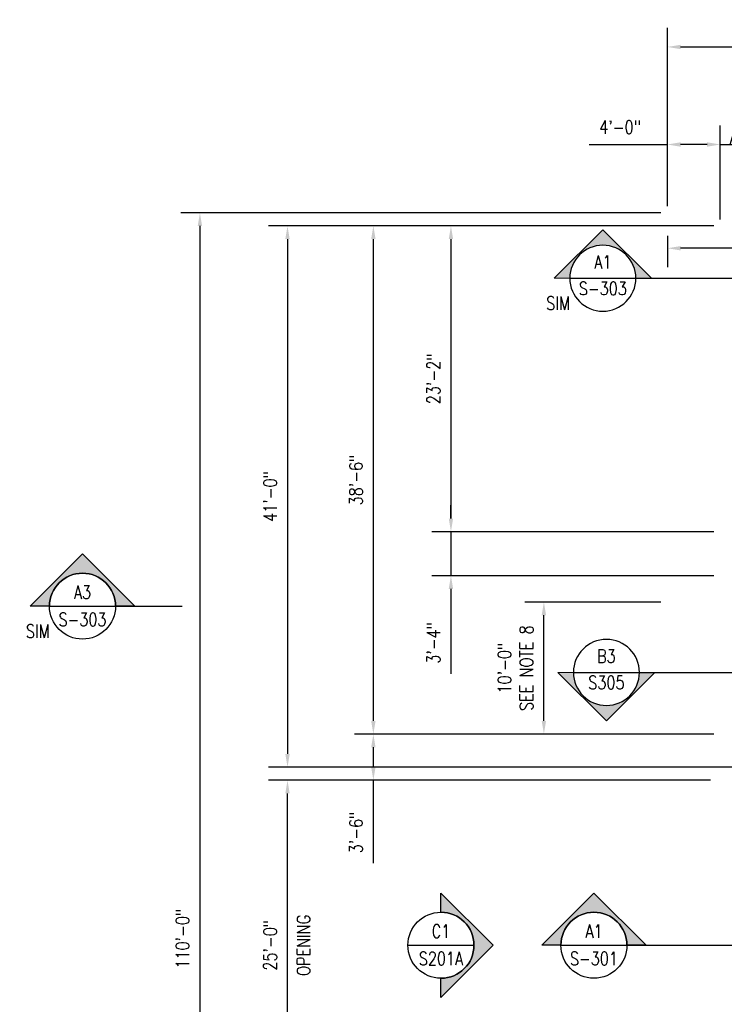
# Model space of a CAD drawing. Header units: inches. Extents: x -15987 to 28303, y -707 to 842.
# Tile 2 of 5: x -589 to 52, y -54 to 842. Entities that reach past the tile are written whole.
import ezdxf
from ezdxf.enums import TextEntityAlignment as Align

# ---------------------------------------------------------------- set-up
doc = ezdxf.new("R2010")
doc.units = ezdxf.units.IN
doc.header["$MEASUREMENT"] = 0
doc.layers.add('S-ANNO-DIMS', color=1, linetype='Continuous')
doc.layers.add('S-ANNO-TEXT', color=2, linetype='Continuous')
doc.layers.add('S-ANNO-SYMB', color=2, linetype='Continuous', lineweight=25)
doc.styles.add('Annotative', font='romans.shx', dxfattribs={"width": 0.8, "height": 0.125})
doc.styles.add('Arial', font='romans.shx', dxfattribs={"width": 0.8})
doc.styles.add('HDRSTD', font='romans.shx', dxfattribs={"height": 3})
doc.styles.add('ROMANS', font='ROMANS.shx', dxfattribs={"width": 0.8})
doc.dimstyles.new('Annotative', dxfattribs={"dimscale": 0, "dimtxt": 0.125, "dimasz": 0.125, "dimexe": 0.179688, "dimexo": 0.0625, "dimgap": 0.09, "dimtad": 1, "dimdec": 3, "dimzin": 3, "dimdsep": 46, "dimlunit": 4, "dimtxsty": 'Annotative', "dimcen": 0.09, "dimclrt": 2, "dimazin": 2, "dimtfac": 1, "dimtdec": 3, "dimtmove": 1, "dimatfit": 3, "dimfxl": 1, "dimtfill": 1, "dimfrac": 2, "dimtolj": 1, "dimtzin": 0, "dimarcsym": 0})

# ---------------------------------------------------------------- blocks, each defined once
blk = doc.blocks.new('*D14')
at = {"layer": 'Defpoints', "color": 0, "transparency": 16777216}
for p in [(0, 666), (-424.83, -654), (0, -654)]:
    blk.add_point(p, dxfattribs=at)
at = {"layer": 'S-ANNO-DIMS', "color": 0, "lineweight": -2, "transparency": 16777216}
for p, q in [((-6, 666), (-442.08, 666)), ((-424.83, 654), (-424.83, -642)), ((-6, -654), (-442.08, -654))]:
    blk.add_line(p, q, dxfattribs=at)
at = {"layer": 'S-ANNO-DIMS', "color": 0, "transparency": 16777216}
for points in [[(-426.83, 654), (-422.83, 654), (-424.83, 666)], [(-426.83, -642), (-422.83, -642), (-424.83, -654)]]:
    blk.add_solid(points, dxfattribs=at)
at = {"layer": 'S-ANNO-DIMS', "color": 2, "transparency": 16777216, "insert": (-440.61, 6), "char_height": 12, "attachment_point": 5, "rotation": 90, "style": 'Annotative', "bg_fill": 3, "box_fill_scale": 1.25, "bg_fill_color": 256, "bg_fill_true_color": 13158600, "bg_fill_transparency": 0}
blk.add_mtext('\\A1;110\'-0"', dxfattribs=at)
blk = doc.blocks.new('*U12')
at = {"lineweight": -3}
h = blk.add_hatch(color=256, dxfattribs=at)
edge = h.paths.add_edge_path()
edge.add_line((0, 0.3125), (0, 0.4947))
edge.add_line((0, 0.4947), (0.4947, 0))
edge.add_line((0.4947, 0), (0, -0.4947))
edge.add_line((0, -0.4947), (0, -0.3125))
edge.add_arc((0, 0), 0.3125, 270, 450)
for p, q in [((0.4947, 0), (0, 0.4947)), ((-0.3125, 0), (0.3125, 0)), ((0, -0.4947), (0.4947, 0))]:
    blk.add_line(p, q, dxfattribs=at)
at = {"lineweight": -3, "flags": 128}
blk.add_lwpolyline([(0, 0.3125), (0, 0.4947), (0.4947, 0), (0, -0.4947), (0, -0.3125, 1), (0, 0.3125)], format="xyb", close=True, dxfattribs=at)
blk.add_lwpolyline([(-0.3125, 0.0156), (-0.3125, 0.0156)], dxfattribs=at)
blk.add_lwpolyline([(-0.3125, 0.0156), (-0.3125, 0.0156)], dxfattribs=at)
at = {"lineweight": -3}
blk.add_circle((0, 0), 0.3125, dxfattribs=at)
at = {"linetype": 'Continuous', "lineweight": -3, "style": 'Arial'}
blk.add_attdef('X#', text='', height=0.0938, dxfattribs=at).set_placement((0, 0.0469), align=Align.BOTTOM_CENTER)
blk.add_attdef('X-###', text='', height=0.0938, dxfattribs=at).set_placement((0, -0.0469), align=Align.TOP_CENTER)
blk = doc.blocks.new('*D19')
at = {"layer": 'Defpoints', "color": 0, "transparency": 16777216}
for p in [(0, 650.95), (0, 633.7), (342, 400)]:
    blk.add_point(p, dxfattribs=at)
at = {"layer": 'S-ANNO-DIMS', "color": 0, "lineweight": -2, "transparency": 16777216}
for p, q in [((0, 644.95), (0, 616.45)), ((342, 406), (342, 650.95)), ((330, 633.7), (12, 633.7))]:
    blk.add_line(p, q, dxfattribs=at)
at = {"layer": 'S-ANNO-DIMS', "color": 0, "transparency": 16777216}
for points in [[(12, 635.7), (12, 631.7), (0, 633.7)], [(330, 635.7), (330, 631.7), (342, 633.7)]]:
    blk.add_solid(points, dxfattribs=at)
at = {"layer": 'S-ANNO-DIMS', "color": 2, "transparency": 16777216, "insert": (171, 649.49), "char_height": 12, "attachment_point": 5, "style": 'Annotative', "bg_fill": 3, "box_fill_scale": 1.25, "bg_fill_color": 256, "bg_fill_true_color": 13158600, "bg_fill_transparency": 0}
blk.add_mtext('\\A1;28\'-6"', dxfattribs=at)
blk = doc.blocks.new('*D20')
at = {"layer": 'Defpoints', "color": 0, "transparency": 16777216}
for p in [(1182, 816.73), (0, 666), (1182, 264)]:
    blk.add_point(p, dxfattribs=at)
at = {"layer": 'S-ANNO-DIMS', "color": 0, "lineweight": -2, "transparency": 16777216}
for p, q in [((0, 672), (0, 833.98)), ((1182, 270), (1182, 833.98)), ((12, 816.73), (1170, 816.73))]:
    blk.add_line(p, q, dxfattribs=at)
at = {"layer": 'S-ANNO-DIMS', "color": 0, "transparency": 16777216}
for points in [[(12, 818.73), (12, 814.73), (0, 816.73)], [(1170, 818.73), (1170, 814.73), (1182, 816.73)]]:
    blk.add_solid(points, dxfattribs=at)
at = {"layer": 'S-ANNO-DIMS', "color": 2, "transparency": 16777216, "insert": (591, 832.51), "char_height": 12, "attachment_point": 5, "style": 'Annotative', "bg_fill": 3, "box_fill_scale": 1.25, "bg_fill_color": 256, "bg_fill_true_color": 13158600, "bg_fill_transparency": 0}
blk.add_mtext('\\A1;98\'-6"', dxfattribs=at)
blk = doc.blocks.new('*D21')
at = {"layer": 'Defpoints', "color": 0, "transparency": 16777216}
for p in [(0, 728.05), (0, 666), (48, 654)]:
    blk.add_point(p, dxfattribs=at)
at = {"layer": 'S-ANNO-DIMS', "color": 0, "lineweight": -2, "transparency": 16777216}
for p, q in [((0, 672), (0, 745.3)), ((48, 660), (48, 745.3)), ((-71.15, 728.05), (0, 728.05)), ((36, 728.05), (12, 728.05))]:
    blk.add_line(p, q, dxfattribs=at)
at = {"layer": 'S-ANNO-DIMS', "color": 0, "transparency": 16777216}
for points in [[(12, 730.05), (12, 726.05), (0, 728.05)], [(36, 730.05), (36, 726.05), (48, 728.05)]]:
    blk.add_solid(points, dxfattribs=at)
at = {"layer": 'S-ANNO-DIMS', "color": 2, "transparency": 16777216, "insert": (-43.08, 743.84), "char_height": 12, "attachment_point": 5, "style": 'Annotative', "bg_fill": 3, "box_fill_scale": 1.25, "bg_fill_color": 256, "bg_fill_true_color": 13158600, "bg_fill_transparency": 0}
blk.add_mtext('\\A1;4\'-0"', dxfattribs=at)
blk = doc.blocks.new('*D22')
at = {"layer": 'Defpoints', "color": 0, "transparency": 16777216}
for p in [(66, 728.05), (48, 654), (66, 654)]:
    blk.add_point(p, dxfattribs=at)
at = {"layer": 'S-ANNO-DIMS', "color": 0, "lineweight": -2, "transparency": 16777216}
for p, q in [((57, 728.05), (68.21, 765.41)), ((68.21, 765.41), (122.97, 765.41)), ((48, 660), (48, 745.3)), ((66, 660), (66, 745.3)), ((36, 728.05), (24, 728.05)), ((48, 728.05), (66, 728.05)), ((48, 728.05), (66, 728.05)), ((78, 728.05), (90, 728.05))]:
    blk.add_line(p, q, dxfattribs=at)
at = {"layer": 'S-ANNO-DIMS', "color": 0, "transparency": 16777216}
for points in [[(36, 730.05), (36, 726.05), (48, 728.05)], [(78, 730.05), (78, 726.05), (66, 728.05)]]:
    blk.add_solid(points, dxfattribs=at)
at = {"layer": 'S-ANNO-DIMS', "color": 2, "transparency": 16777216, "insert": (95.59, 781.19), "char_height": 12, "attachment_point": 5, "style": 'Annotative', "bg_fill": 3, "box_fill_scale": 1.25, "bg_fill_color": 256, "bg_fill_true_color": 13158600, "bg_fill_transparency": 0}
blk.add_mtext('\\A1;1\'-6"', dxfattribs=at)
blk = doc.blocks.new('*D24')
at = {"layer": 'Defpoints', "color": 0, "transparency": 16777216}
for p in [(-345.24, 150), (45, 150), (48, -150)]:
    blk.add_point(p, dxfattribs=at)
at = {"layer": 'S-ANNO-DIMS', "color": 0, "lineweight": -2, "transparency": 16777216}
for p, q in [((39, 150), (-362.49, 150)), ((-345.24, -138), (-345.24, 138)), ((42, -150), (-362.49, -150))]:
    blk.add_line(p, q, dxfattribs=at)
at = {"layer": 'S-ANNO-DIMS', "color": 0, "transparency": 16777216}
for points in [[(-347.24, 138), (-343.24, 138), (-345.24, 150)], [(-347.24, -138), (-343.24, -138), (-345.24, -150)]]:
    blk.add_solid(points, dxfattribs=at)
at = {"layer": 'S-ANNO-DIMS', "color": 2, "transparency": 16777216, "char_height": 12, "attachment_point": 5, "rotation": 90, "style": 'Annotative', "bg_fill": 3, "box_fill_scale": 1.25, "bg_fill_color": 256, "bg_fill_true_color": 13158600, "bg_fill_transparency": 0}
for s, insert in [('\\A1;OPENING', (-330.6, 0)), ('\\A1;25\'-0"', (-361.02, 0))]:
    blk.add_mtext(s, dxfattribs=dict(at, insert=insert))
blk = doc.blocks.new('*D25')
at = {"layer": 'Defpoints', "color": 0, "transparency": 16777216}
for p in [(48, 654), (-345.24, 162), (90, 162)]:
    blk.add_point(p, dxfattribs=at)
at = {"layer": 'S-ANNO-DIMS', "color": 0, "lineweight": -2, "transparency": 16777216}
for p, q in [((42, 654), (-362.49, 654)), ((-345.24, 642), (-345.24, 174)), ((84, 162), (-362.49, 162))]:
    blk.add_line(p, q, dxfattribs=at)
at = {"layer": 'S-ANNO-DIMS', "color": 0, "transparency": 16777216}
for points in [[(-347.24, 642), (-343.24, 642), (-345.24, 654)], [(-347.24, 174), (-343.24, 174), (-345.24, 162)]]:
    blk.add_solid(points, dxfattribs=at)
at = {"layer": 'S-ANNO-DIMS', "color": 2, "transparency": 16777216, "insert": (-361.02, 408), "char_height": 12, "attachment_point": 5, "rotation": 90, "style": 'Annotative', "bg_fill": 3, "box_fill_scale": 1.25, "bg_fill_color": 256, "bg_fill_true_color": 13158600, "bg_fill_transparency": 0}
blk.add_mtext('\\A1;41\'-0"', dxfattribs=at)
blk = doc.blocks.new('*D27')
at = {"layer": 'Defpoints', "color": 0, "transparency": 16777216}
for p in [(-267.23, 192), (48, 192), (45, 150)]:
    blk.add_point(p, dxfattribs=at)
at = {"layer": 'S-ANNO-DIMS', "color": 0, "lineweight": -2, "transparency": 16777216}
for p, q in [((42, 192), (-284.48, 192)), ((-267.23, 162), (-267.23, 180)), ((39, 150), (-284.48, 150)), ((-267.23, 74.51), (-267.23, 150))]:
    blk.add_line(p, q, dxfattribs=at)
at = {"layer": 'S-ANNO-DIMS', "color": 0, "transparency": 16777216}
for points in [[(-269.23, 180), (-265.23, 180), (-267.23, 192)], [(-269.23, 162), (-265.23, 162), (-267.23, 150)]]:
    blk.add_solid(points, dxfattribs=at)
at = {"layer": 'S-ANNO-DIMS', "color": 2, "transparency": 16777216, "insert": (-283.01, 102.58), "char_height": 12, "attachment_point": 5, "rotation": 90, "style": 'Annotative', "bg_fill": 3, "box_fill_scale": 1.25, "bg_fill_color": 256, "bg_fill_true_color": 13158600, "bg_fill_transparency": 0}
blk.add_mtext('\\A1;3\'-6"', dxfattribs=at)
blk = doc.blocks.new('*D28')
at = {"layer": 'Defpoints', "color": 0, "transparency": 16777216}
for p in [(-267.23, 654), (48, 654), (48, 192)]:
    blk.add_point(p, dxfattribs=at)
at = {"layer": 'S-ANNO-DIMS', "color": 0, "lineweight": -2, "transparency": 16777216}
for p, q in [((42, 654), (-284.48, 654)), ((-267.23, 204), (-267.23, 642)), ((42, 192), (-284.48, 192))]:
    blk.add_line(p, q, dxfattribs=at)
at = {"layer": 'S-ANNO-DIMS', "color": 0, "transparency": 16777216}
for points in [[(-269.23, 642), (-265.23, 642), (-267.23, 654)], [(-269.23, 204), (-265.23, 204), (-267.23, 192)]]:
    blk.add_solid(points, dxfattribs=at)
at = {"layer": 'S-ANNO-DIMS', "color": 2, "transparency": 16777216, "insert": (-283.01, 423), "char_height": 12, "attachment_point": 5, "rotation": 90, "style": 'Annotative', "bg_fill": 3, "box_fill_scale": 1.25, "bg_fill_color": 256, "bg_fill_true_color": 13158600, "bg_fill_transparency": 0}
blk.add_mtext('\\A1;38\'-6"', dxfattribs=at)
blk = doc.blocks.new('*D45')
at = {"layer": 'Defpoints', "color": 0, "transparency": 16777216}
for p in [(-196.73, 376), (48, 376), (48, 336)]:
    blk.add_point(p, dxfattribs=at)
at = {"layer": 'S-ANNO-DIMS', "color": 0, "lineweight": -2, "transparency": 16777216}
for p, q in [((-196.73, 388), (-196.73, 400)), ((42, 376), (-213.98, 376)), ((-196.73, 376), (-196.73, 336)), ((42, 336), (-213.98, 336)), ((-196.73, 324), (-196.73, 246.86))]:
    blk.add_line(p, q, dxfattribs=at)
at = {"layer": 'S-ANNO-DIMS', "color": 0, "transparency": 16777216}
for points in [[(-198.73, 388), (-194.73, 388), (-196.73, 376)], [(-198.73, 324), (-194.73, 324), (-196.73, 336)]]:
    blk.add_solid(points, dxfattribs=at)
at = {"layer": 'S-ANNO-DIMS', "color": 2, "transparency": 16777216, "insert": (-212.51, 274.93), "char_height": 12, "attachment_point": 5, "rotation": 90, "style": 'Annotative', "bg_fill": 3, "box_fill_scale": 1.25, "bg_fill_color": 256, "bg_fill_true_color": 13158600, "bg_fill_transparency": 0}
blk.add_mtext('\\A1;3\'-4"', dxfattribs=at)
blk = doc.blocks.new('*D48')
at = {"layer": 'Defpoints', "color": 0, "transparency": 16777216}
for p in [(48, 654), (-196.73, 376), (48, 376)]:
    blk.add_point(p, dxfattribs=at)
at = {"layer": 'S-ANNO-DIMS', "color": 0, "lineweight": -2, "transparency": 16777216}
for p, q in [((42, 654), (-213.98, 654)), ((-196.73, 642), (-196.73, 388)), ((42, 376), (-213.98, 376))]:
    blk.add_line(p, q, dxfattribs=at)
at = {"layer": 'S-ANNO-DIMS', "color": 0, "transparency": 16777216}
for points in [[(-198.73, 642), (-194.73, 642), (-196.73, 654)], [(-198.73, 388), (-194.73, 388), (-196.73, 376)]]:
    blk.add_solid(points, dxfattribs=at)
at = {"layer": 'S-ANNO-DIMS', "color": 2, "transparency": 16777216, "insert": (-212.51, 515), "char_height": 12, "attachment_point": 5, "rotation": 90, "style": 'Annotative', "bg_fill": 3, "box_fill_scale": 1.25, "bg_fill_color": 256, "bg_fill_true_color": 13158600, "bg_fill_transparency": 0}
blk.add_mtext('\\A1;23\'-2"', dxfattribs=at)
blk = doc.blocks.new('*U11')
at = {"lineweight": -3}
h = blk.add_hatch(color=256, dxfattribs=at)
edge = h.paths.add_edge_path()
edge.add_line((-0.3125, 0), (-0.4947, 0))
edge.add_line((-0.4947, 0), (0, 0.4947))
edge.add_line((0, 0.4947), (0.4947, 0))
edge.add_line((0.4947, 0), (0.3125, 0))
edge.add_arc((0, 0), 0.3125, 0, 180)
for p, q in [((0, 0.4947), (-0.4947, 0)), ((0.4947, 0), (0, 0.4947)), ((-0.3125, 0), (0.3125, 0))]:
    blk.add_line(p, q, dxfattribs=at)
at = {"lineweight": -3, "flags": 128}
blk.add_lwpolyline([(-0.3125, 0), (-0.4947, 0), (0, 0.4947), (0.4947, 0), (0.3125, 0, 1), (-0.3125, 0)], format="xyb", close=True, dxfattribs=at)
blk.add_lwpolyline([(-0.3125, 0.0156), (-0.3125, 0.0156)], dxfattribs=at)
blk.add_lwpolyline([(-0.3125, 0.0156), (-0.3125, 0.0156)], dxfattribs=at)
at = {"lineweight": -3}
blk.add_circle((0, 0), 0.3125, dxfattribs=at)
at = {"linetype": 'Continuous', "lineweight": -3, "style": 'Arial'}
blk.add_attdef('X#', text='', height=0.0938, dxfattribs=at).set_placement((0, 0.0469), align=Align.BOTTOM_CENTER)
blk.add_attdef('X-###', text='', height=0.0938, dxfattribs=at).set_placement((0, -0.0469), align=Align.TOP_CENTER)
blk = doc.blocks.new('ELEVARROW')
at = {"lineweight": 9}
h = blk.add_hatch(color=256, dxfattribs=at)
edge = h.paths.add_edge_path(flags=0)
edge.add_line((0.4598, 0), (0.3125, 0))
edge.add_arc((0, 0), 0.3125, 360, 540)
edge.add_line((-0.3125, 0), (-0.4598, 0))
edge.add_line((-0.4598, 0), (0, 0.4598))
edge.add_line((0, 0.4598), (0.4598, 0))
at = {"lineweight": 13}
blk.add_lwpolyline([(-0.4598, 0), (-0.3125, 0, -1), (0.3125, 0), (0.4598, 0), (0, 0.4598)], format="xyb", close=True, dxfattribs=at)
blk = doc.blocks.new('Sectrinew')
at = {"lineweight": 9}
blk.add_hatch(color=256, dxfattribs=at).paths.add_polyline_path([(0, 0.125), (0, 0), (-0.0625, 0), (-0.0625, 0.125)], flags=0)
for p, q in [((0, 0.125), (-0.0625, 0.125)), ((-0.0625, 0.125), (-0.0625, 0)), ((0, 0), (0, 0.125)), ((-0.0625, 0), (0, 0))]:
    blk.add_line(p, q, dxfattribs=at)
blk = doc.blocks.new('*U53')
at = {"layer": 'S-ANNO-SYMB'}
for p, q in [((-0.3125, 0), (0.3125, 0)), ((0.3125, 0), (4.2958, 0))]:
    blk.add_line(p, q, dxfattribs=at)
blk.add_ellipse((0, 0), major_axis=(-0.221, -0.221), ratio=1, start_param=5.497787, end_param=11.780972, dxfattribs=at)
at = {"layer": 'S-ANNO-SYMB', "zscale": 0.03125, "rotation": 180}
blk.add_blockref('ELEVARROW', (0, 0), dxfattribs=at)
at = {"layer": 'S-ANNO-SYMB', "xscale": -1, "zscale": 0.03125, "rotation": 180}
blk.add_blockref('Sectrinew', (4.2958, 0), dxfattribs=at)
at = {"layer": 'S-ANNO-TEXT', "style": 'HDRSTD'}
for tag, p in [('DET_NO', (0, 0.0913)), ('REFSHT', (0, -0.0962))]:
    blk.add_attdef(tag, text='', height=0.1, dxfattribs=at).set_placement(p, align=Align.MIDDLE_CENTER)
blk = doc.blocks.new('*D62')
at = {"layer": 'Defpoints', "color": 0, "transparency": 16777216}
for p in [(-112.28, 312), (0, 312), (-25.62, 192)]:
    blk.add_point(p, dxfattribs=at)
at = {"layer": 'S-ANNO-DIMS', "color": 0, "lineweight": -2, "transparency": 16777216}
for p, q in [((-6, 312), (-129.53, 312)), ((-112.28, 204), (-112.28, 300)), ((-31.62, 192), (-129.53, 192))]:
    blk.add_line(p, q, dxfattribs=at)
at = {"layer": 'S-ANNO-DIMS', "color": 0, "transparency": 16777216}
for points in [[(-114.28, 300), (-110.28, 300), (-112.28, 312)], [(-114.28, 204), (-110.28, 204), (-112.28, 192)]]:
    blk.add_solid(points, dxfattribs=at)
at = {"layer": 'S-ANNO-DIMS', "color": 2, "transparency": 16777216, "insert": (-138.07, 252), "char_height": 12, "attachment_point": 5, "rotation": 90, "style": 'Annotative', "bg_fill": 3, "box_fill_scale": 1.25, "bg_fill_color": 256, "bg_fill_true_color": 13158600, "bg_fill_transparency": 0}
blk.add_mtext('\\A1;10\'-0"\\PSEE NOTE 8', dxfattribs=at)
blk = doc.blocks.new('*U68')
at = {"layer": 'S-ANNO-SYMB'}
for p, q in [((-0.3125, 0), (0.3125, 0)), ((0.3125, 0), (2.9626, 0))]:
    blk.add_line(p, q, dxfattribs=at)
blk.add_ellipse((0, 0), major_axis=(0.221, 0.221), ratio=1, start_param=5.497787, end_param=11.780972, dxfattribs=at)
at = {"layer": 'S-ANNO-SYMB', "zscale": 0.03125}
for name, p in [('ELEVARROW', (0, 0)), ('Sectrinew', (2.9626, 0))]:
    blk.add_blockref(name, p, dxfattribs=at)
at = {"layer": 'S-ANNO-TEXT', "style": 'HDRSTD'}
for tag, p in [('DET_NO', (0, 0.0913)), ('REFSHT', (0, -0.0962))]:
    blk.add_attdef(tag, text='', height=0.1, dxfattribs=at).set_placement(p, align=Align.MIDDLE_CENTER)

msp = doc.modelspace()

# ---------------------------------------------------------------- block references
at = {"layer": 'S-ANNO-SYMB'}
ref = msp.add_blockref('*U11', (-531.5334, 308.3108), dxfattribs=dict(at, xscale=96, yscale=96, zscale=96))
ref.add_attrib('VIEWNUMBER', 'A3', dxfattribs={"layer": '0', "color": 1, "linetype": 'ByBlock', "lineweight": -2, "transparency": 16777216, "height": 12, "style": 'ROMANS', "width": 0.796875}).set_placement((-531.5334, 311.4681), align=Align.BOTTOM_CENTER)
ref.add_attrib('SHEETNUMBER', 'S-303', dxfattribs={"layer": '0', "color": 1, "linetype": 'ByBlock', "lineweight": -2, "transparency": 16777216, "height": 12, "style": 'ROMANS', "width": 0.796875}).set_placement((-531.5334, 286.6284), align=Align.BOTTOM_CENTER)

# ---------------------------------------------------------------- texts
at = {"layer": 'S-ANNO-TEXT', "color": 2, "insert": (-561.5334, 285.5613), "char_height": 12, "width": 40.98046, "attachment_point": 6, "style": 'Annotative'}
msp.add_mtext('SIM', dxfattribs=at)

# ---------------------------------------------------------------- dimensions: what is measured, and where the dimension line sits
at = {"layer": 'S-ANNO-DIMS'}
dim = msp.add_linear_dim(base=(-424.8256, -654), p1=(0, 666), p2=(0, -654), angle=90, dimstyle='Annotative', override={"dimpost": '\\X'}, dxfattribs=at)
dim.commit()
dim.dimension.update_dxf_attribs({"geometry": '*D14', "text_midpoint": (-440.6085, 6)})

# ---------------------------------------------------------------- next in the draw order: linework, layer by layer
at = {"layer": 'S-ANNO-SYMB'}
msp.add_line((-501.5335, 308.3108), (-441.0184, 308.3108), dxfattribs=at)

# ---------------------------------------------------------------- next in the draw order: block references
ref = msp.add_blockref('*U12', (-205.7842, 0), dxfattribs=dict(at, xscale=96, yscale=96, zscale=96))
ref.add_attrib('VIEWNUMBER', 'C1', dxfattribs={"layer": '0', "color": 1, "linetype": 'ByBlock', "lineweight": -2, "transparency": 16777216, "height": 12, "style": 'ROMANS', "width": 0.796875}).set_placement((-205.7842, 3.1573), align=Align.BOTTOM_CENTER)
ref.add_attrib('SHEETNUMBER', 'S201A', dxfattribs={"layer": '0', "color": 1, "linetype": 'ByBlock', "lineweight": -2, "transparency": 16777216, "height": 12, "style": 'ROMANS', "width": 0.796875}).set_placement((-205.7842, -21.6824), align=Align.BOTTOM_CENTER)

# ---------------------------------------------------------------- next in the draw order: dimensions: what is measured, and where the dimension line sits
at = {"layer": 'S-ANNO-DIMS'}
dim = msp.add_linear_dim(base=(0, 633.7047), p1=(342, 400), p2=(0, 650.9547), dimstyle='Annotative', override={"dimpost": '\\X'}, dxfattribs=at)
dim.commit()
dim.dimension.update_dxf_attribs({"geometry": '*D19', "text_midpoint": (171, 649.4875)})

# ---------------------------------------------------------------- next in the draw order: dimensions: what is measured, and where the dimension line sits
dim = msp.add_linear_dim(base=(1182, 816.7315), p1=(0, 666), p2=(1182, 264), dimstyle='Annotative', override={"dimpost": '\\X'}, dxfattribs=at)
dim.commit()
dim.dimension.update_dxf_attribs({"geometry": '*D20', "text_midpoint": (591, 832.5144)})
dim = msp.add_linear_dim(base=(-345.2419, 150), p1=(48, -150), p2=(45, 150), angle=90, text='<>\\XOPENING', dimstyle='Annotative', override={"dimpost": '\\X'}, dxfattribs=at)
dim.commit()
dim.dimension.update_dxf_attribs({"geometry": '*D24', "text_midpoint": (-345.2419, 0)})

# ---------------------------------------------------------------- next in the draw order: linework, layer by layer
at = {"layer": 'S-ANNO-SYMB'}
msp.add_line((-36.7944, 0), (1223.2091, 0), dxfattribs=at)

# ---------------------------------------------------------------- next in the draw order: block references
ref = msp.add_blockref('*U11', (-66.7944, 0), dxfattribs=dict(at, xscale=96, yscale=96, zscale=96))
ref.add_attrib('VIEWNUMBER', 'A1', dxfattribs={"layer": '0', "color": 1, "linetype": 'ByBlock', "lineweight": -2, "transparency": 16777216, "height": 12, "style": 'ROMANS', "width": 0.796875}).set_placement((-66.7944, 3.1573), align=Align.BOTTOM_CENTER)
ref.add_attrib('SHEETNUMBER', 'S-301', dxfattribs={"layer": '0', "color": 1, "linetype": 'ByBlock', "lineweight": -2, "transparency": 16777216, "height": 12, "style": 'ROMANS', "width": 0.796875}).set_placement((-66.7944, -21.6824), align=Align.BOTTOM_CENTER)

# ---------------------------------------------------------------- next in the draw order: dimensions: what is measured, and where the dimension line sits
at = {"layer": 'S-ANNO-DIMS'}
dim = msp.add_linear_dim(base=(0, 728.0527), p1=(48, 654), p2=(0, 666), dimstyle='Annotative', override={"dimpost": '\\X'}, dxfattribs=at)
dim.commit()
dim.dimension.update_dxf_attribs({"geometry": '*D21', "text_midpoint": (-43.0799, 725.1622), "dimtype": 160})

# ---------------------------------------------------------------- next in the draw order: dimensions: what is measured, and where the dimension line sits
dim = msp.add_linear_dim(base=(66, 728.0527), p1=(48, 654), p2=(66, 654), dimstyle='Annotative', override={"dimpost": '\\X'}, dxfattribs=at)
dim.commit()
dim.dimension.update_dxf_attribs({"geometry": '*D22', "text_midpoint": (76.8459, 781.1885)})

# ---------------------------------------------------------------- next in the draw order: dimensions: what is measured, and where the dimension line sits
dim = msp.add_linear_dim(base=(-345.2419, 162), p1=(48, 654), p2=(90, 162), angle=90, dimstyle='Annotative', override={"dimpost": '\\X'}, dxfattribs=at)
dim.commit()
dim.dimension.update_dxf_attribs({"geometry": '*D25', "text_midpoint": (-361.0248, 408)})

# ---------------------------------------------------------------- next in the draw order: dimensions: what is measured, and where the dimension line sits
dim = msp.add_linear_dim(base=(-267.226, 192), p1=(45, 150), p2=(48, 192), angle=90, dimstyle='Annotative', override={"dimpost": '\\X'}, dxfattribs=at)
dim.commit()
dim.dimension.update_dxf_attribs({"geometry": '*D27', "text_midpoint": (-278.9108, 102.576), "dimtype": 160})

# ---------------------------------------------------------------- next in the draw order: dimensions: what is measured, and where the dimension line sits
dim = msp.add_linear_dim(base=(-267.226, 654), p1=(48, 192), p2=(48, 654), angle=90, dimstyle='Annotative', override={"dimpost": '\\X'}, dxfattribs=at)
dim.commit()
dim.dimension.update_dxf_attribs({"geometry": '*D28', "text_midpoint": (-283.0089, 423)})

# ---------------------------------------------------------------- next in the draw order: dimensions: what is measured, and where the dimension line sits
dim = msp.add_linear_dim(base=(-196.7302, 376), p1=(48, 336), p2=(48, 376), angle=90, dimstyle='Annotative', override={"dimpost": '\\X', "dimtmove": 0}, dxfattribs=at)
dim.commit()
dim.dimension.update_dxf_attribs({"geometry": '*D45', "text_midpoint": (-196.7302, 274.9314), "dimtype": 160})

# ---------------------------------------------------------------- next in the draw order: block references
at = {"layer": 'S-ANNO-SYMB'}
ref = msp.add_blockref('*U53', (-55.4811, 248.1211), dxfattribs=dict(at, xscale=96, yscale=96, zscale=96))
ref.add_attrib('REFSHT', 'S305', dxfattribs={"layer": '0', "color": 1, "height": 12, "style": 'Annotative', "width": 0.800781}).set_placement((-55.4811, 238.8902), align=Align.MIDDLE_CENTER)
ref.add_attrib('DET_NO', 'B3', dxfattribs={"layer": '0', "color": 1, "height": 12, "style": 'Annotative', "width": 0.800781}).set_placement((-55.4811, 256.8832), align=Align.CENTER)

# ---------------------------------------------------------------- next in the draw order: dimensions: what is measured, and where the dimension line sits
at = {"layer": 'S-ANNO-DIMS'}
dim = msp.add_linear_dim(base=(-196.7302, 376), p1=(48, 654), p2=(48, 376), angle=90, dimstyle='Annotative', override={"dimpost": '\\X'}, dxfattribs=at)
dim.commit()
dim.dimension.update_dxf_attribs({"geometry": '*D48', "text_midpoint": (-212.513, 515)})

# ---------------------------------------------------------------- next in the draw order: block references
at = {"layer": 'S-ANNO-SYMB'}
ref = msp.add_blockref('*U68', (-58.7179, 606.4507), dxfattribs=dict(at, xscale=96, yscale=96, zscale=96))
ref.add_attrib('REFSHT', 'S-303', dxfattribs={"layer": '0', "color": 1, "height": 12, "style": 'Annotative', "width": 0.800781}).set_placement((-58.7179, 597.2199), align=Align.MIDDLE_CENTER)
ref.add_attrib('DET_NO', 'A1', dxfattribs={"layer": '0', "color": 1, "height": 12, "style": 'Annotative', "width": 0.800781}).set_placement((-58.7179, 615.2129), align=Align.CENTER)

# ---------------------------------------------------------------- next in the draw order: texts
at = {"layer": 'S-ANNO-TEXT', "color": 2, "insert": (-88.7178, 583.7012), "char_height": 12, "width": 40.98046, "attachment_point": 6, "style": 'Annotative'}
msp.add_mtext('SIM', dxfattribs=at)

# ---------------------------------------------------------------- next in the draw order: dimensions: what is measured, and where the dimension line sits
at = {"layer": 'S-ANNO-DIMS'}
dim = msp.add_linear_dim(base=(-112.2843, 312), p1=(-25.6168, 192), p2=(0, 312), angle=90, text='<>\\PSEE NOTE 8', dimstyle='Annotative', override={"dimpost": '\\X'}, dxfattribs=at)
dim.commit()
dim.dimension.update_dxf_attribs({"geometry": '*D62', "text_midpoint": (-138.0671, 252)})

doc.saveas('drawing.dxf')
